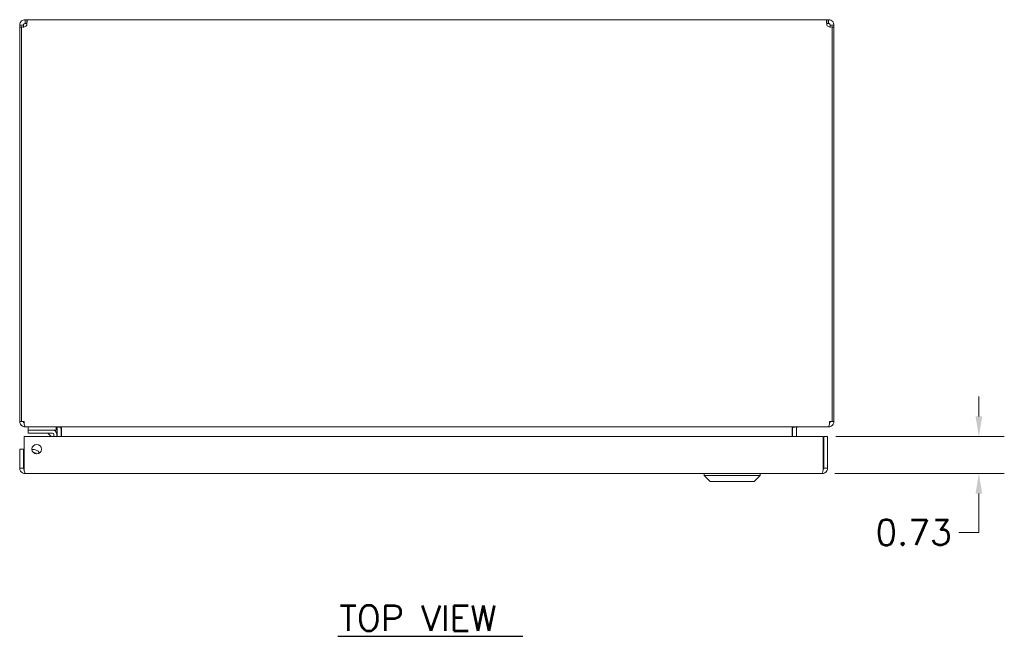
# Model space of a CAD drawing. Header units: inches. Extents: x 6 to 130, y 8 to 87.
# Tile 15 of 16: x 32 to 51, y 59 to 71. Entities that reach past the tile are written whole.
import ezdxf

# ---------------------------------------------------------------- set-up
doc = ezdxf.new("R2010")
doc.units = ezdxf.units.IN
doc.header["$LTSCALE"] = 4
doc.header["$MEASUREMENT"] = 0
for name, color, linetype, lineweight in [('Dimension (ANSI)', 7, 'Continuous', 5), ('Symbol (ANSI)', 7, 'Continuous', 5), ('Visible (ANSI)', 7, 'Continuous', 5)]:
    doc.layers.add(name, color=color, linetype=linetype, lineweight=lineweight)
doc.styles.add('Note Text (ANSI)', font='RomanS.shx')
doc.styles.add('Text Style167', font='RomanS.shx')
doc.dimstyles.new('Default (ANSI)', dxfattribs={"dimscale": 4, "dimtxt": 0.125, "dimasz": 0.098425, "dimexe": 0.125, "dimexo": 0.0625, "dimgap": 0.031496, "dimtad": 0, "dimtih": 1, "dimtoh": 1, "dimrnd": 1e-08, "dimzin": 0, "dimdsep": 46, "dimtxsty": 'Note Text (ANSI)', "dimcen": 0.09, "dimdle": 0.393701, "dimclrd": 256, "dimclre": 256, "dimclrt": 256, "dimadec": 0, "dimazin": 0, "dimtfac": 0.96, "dimtofl": 0, "dimtmove": 0, "dimatfit": 3, "dimfxl": 1, "dimtolj": 1, "dimtzin": 4, "dimlwd": -1, "dimlwe": -1, "dimarcsym": 0})

# ---------------------------------------------------------------- blocks, each defined once
blk = doc.blocks.new('*D25')
at = {"layer": 'Defpoints', "color": 0, "transparency": 16777216}
for p in [(47.608, 63.137), (50.666, 63.137), (47.588, 62.407)]:
    blk.add_point(p, dxfattribs=at)
at = {"layer": 'Dimension (ANSI)', "transparency": 16777216}
for p, q in [((50.666, 63.531), (50.666, 63.924)), ((47.858, 63.137), (51.166, 63.137)), ((47.838, 62.407), (51.166, 62.407)), ((50.666, 62.013), (50.666, 61.251)), ((50.666, 61.251), (50.272, 61.251))]:
    blk.add_line(p, q, dxfattribs=at)
for points in [[(50.6, 63.531), (50.732, 63.531), (50.666, 63.137)], [(50.6, 62.013), (50.732, 62.013), (50.666, 62.407)]]:
    blk.add_solid(points, dxfattribs=at)
at = {"layer": 'Dimension (ANSI)', "transparency": 16777216, "insert": (49.384, 61.251), "char_height": 0.5, "attachment_point": 5, "style": 'Note Text (ANSI)'}
blk.add_mtext('\\A1;0.73', dxfattribs=at)

msp = doc.modelspace()

# ---------------------------------------------------------------- linework, layer by layer
at = {"layer": 'Symbol (ANSI)', "lineweight": 30}
msp.add_line((38.071, 59.21), (41.703, 59.21), dxfattribs=at)
at = {"layer": 'Visible (ANSI)'}
for p, q in [((31.885, 71.219), (31.818, 71.219)), ((31.818, 71.18), (31.818, 71.219)), ((31.892, 71.219), (31.885, 71.219)), ((31.892, 71.219), (31.892, 71.18)), ((31.923, 71.325), (31.923, 71.251)), ((31.923, 71.325), (31.956, 71.325)), ((31.956, 71.251), (31.923, 71.251)), ((31.956, 71.325), (31.956, 71.251)), ((31.956, 71.325), (47.68, 71.325)), ((47.68, 71.251), (47.68, 71.325)), ((47.68, 71.325), (47.713, 71.325)), ((47.713, 71.251), (47.68, 71.251)), ((47.713, 71.251), (47.713, 71.325)), ((47.752, 71.219), (47.744, 71.219)), ((47.744, 71.18), (47.744, 71.219)), ((47.818, 71.219), (47.752, 71.219)), ((47.818, 71.219), (47.818, 71.18)), ((31.855, 71.18), (31.818, 71.18)), ((31.818, 71.18), (31.818, 63.43)), ((31.855, 63.43), (31.855, 71.191)), ((31.892, 71.18), (31.888, 71.18)), ((31.892, 71.18), (31.892, 71.18)), ((47.748, 71.18), (47.744, 71.18)), ((47.744, 71.18), (47.744, 71.18)), ((47.781, 71.191), (47.781, 63.43)), ((47.818, 71.18), (47.781, 71.18)), ((47.818, 63.43), (47.818, 71.18)), ((31.818, 63.43), (31.855, 63.43)), ((31.855, 63.43), (31.903, 63.43)), ((31.923, 63.331), (31.923, 63.325)), ((31.923, 63.325), (31.934, 63.325)), ((47.702, 63.325), (31.934, 63.325)), ((31.984, 63.325), (31.984, 63.263)), ((32.534, 63.323), (32.534, 63.263)), ((32.557, 63.293), (32.557, 63.137)), ((32.631, 63.137), (32.631, 63.293)), ((32.642, 63.293), (32.642, 63.137)), ((46.995, 63.293), (46.995, 63.137)), ((47.006, 63.293), (47.006, 63.137)), ((47.08, 63.293), (47.08, 63.137)), ((47.702, 63.325), (47.713, 63.325)), ((47.713, 63.331), (47.713, 63.325)), ((47.733, 63.43), (47.781, 63.43)), ((47.781, 63.43), (47.818, 63.43)), ((31.903, 62.512), (31.903, 63.137)), ((31.903, 63.137), (47.608, 63.137)), ((32.109, 63.263), (31.984, 63.263)), ((31.984, 63.203), (31.984, 63.263)), ((31.984, 63.203), (32.109, 63.203)), ((32.109, 63.263), (32.461, 63.263)), ((32.461, 63.203), (32.109, 63.203)), ((32.434, 63.137), (32.383, 63.189)), ((32.461, 63.263), (32.534, 63.263)), ((32.488, 63.137), (32.488, 63.177)), ((32.547, 63.177), (32.547, 63.137)), ((47.608, 63.137), (47.608, 62.512)), ((47.619, 62.512), (47.619, 63.137)), ((47.619, 63.137), (47.693, 63.137)), ((47.693, 62.512), (47.693, 63.137)), ((31.892, 62.887), (31.818, 62.887)), ((31.818, 62.887), (31.818, 62.512)), ((31.892, 62.512), (31.892, 62.887)), ((31.892, 62.512), (31.818, 62.512)), ((47.619, 62.512), (47.693, 62.512)), ((47.588, 62.407), (31.923, 62.407)), ((45.267, 62.368), (45.267, 62.407)), ((46.369, 62.368), (45.267, 62.368)), ((45.385, 62.25), (45.267, 62.368)), ((46.251, 62.25), (46.369, 62.368)), ((46.369, 62.368), (46.369, 62.407)), ((46.251, 62.25), (45.385, 62.25))]:
    msp.add_line(p, q, dxfattribs=at)
msp.add_circle((32.153, 62.887), 0.094, dxfattribs=at)
for centre, radius, start, end in [((31.893, 71.25), 0.07, 237.2245, 334.3005), ((47.743, 71.25), 0.07, 205.6995, 302.7755), ((31.923, 63.43), 0.0312, 180, 231.7663), ((32.525, 63.293), 0.105, 0, 7.9309), ((47.111, 63.293), 0.105, 172.0691, 180), ((47.713, 63.43), 0.0312, 308.2337, 0), ((32.347, 63.153), 0.05, 45, 90), ((32.461, 63.177), 0.086, 0, 90), ((32.461, 63.177), 0.0269, 0, 90), ((32.078, 62.731), 0.153, 31.5225, 97.0902), ((32.078, 62.731), 0.0935, 41.6522, 86.9605)]:
    msp.add_arc(centre, radius, start, end, dxfattribs=at)
for points, knots in [([(31.818, 71.219), (31.818, 71.248), (31.832, 71.28), (31.856, 71.3), (31.876, 71.316), (31.901, 71.325), (31.923, 71.325)], [-2.0193381, -2.0193381, -2.0193381, -2.0193381, -1.51836, -1.51836, -1.51836, -1.1222546, -1.1222546, -1.1222546, -1.1222546]), ([(31.923, 71.251), (31.912, 71.251), (31.899, 71.242), (31.894, 71.231), (31.893, 71.227), (31.892, 71.223), (31.892, 71.219)], [1.1222546, 1.1222546, 1.1222546, 1.1222546, 1.7998565, 1.7998565, 1.7998565, 2.0193381, 2.0193381, 2.0193381, 2.0193381]), ([(31.956, 71.325), (31.961, 71.325), (31.964, 71.311), (31.963, 71.286), (31.962, 71.267), (31.96, 71.242), (31.956, 71.219)], [-0.4485417, -0.4485417, -0.4485417, -0.4485417, 0.0524363, 0.0524363, 0.0524363, 0.4485417, 0.4485417, 0.4485417, 0.4485417]), ([(47.68, 71.219), (47.675, 71.248), (47.673, 71.28), (47.673, 71.3), (47.674, 71.316), (47.676, 71.325), (47.68, 71.325)], [2.6930509, 2.6930509, 2.6930509, 2.6930509, 3.194029, 3.194029, 3.194029, 3.5901344, 3.5901344, 3.5901344, 3.5901344]), ([(47.713, 71.325), (47.742, 71.325), (47.774, 71.311), (47.794, 71.286), (47.81, 71.267), (47.818, 71.242), (47.818, 71.219)], [-2.0193381, -2.0193381, -2.0193381, -2.0193381, -1.51836, -1.51836, -1.51836, -1.1222546, -1.1222546, -1.1222546, -1.1222546]), ([(47.744, 71.219), (47.744, 71.231), (47.736, 71.244), (47.724, 71.248), (47.721, 71.25), (47.717, 71.251), (47.713, 71.251)], [1.1222546, 1.1222546, 1.1222546, 1.1222546, 1.7998565, 1.7998565, 1.7998565, 2.0193381, 2.0193381, 2.0193381, 2.0193381]), ([(31.818, 63.43), (31.818, 63.393), (31.839, 63.357), (31.871, 63.338), (31.887, 63.329), (31.905, 63.325), (31.923, 63.325)], [0, 0, 0, 0, 1.050651, 1.050651, 1.050651, 1.570796, 1.570796, 1.570796, 1.570796]), ([(31.934, 63.325), (31.923, 63.325), (31.913, 63.346), (31.907, 63.377), (31.905, 63.393), (31.903, 63.412), (31.903, 63.43)], [-1.570796, -1.570796, -1.570796, -1.570796, -0.520146, -0.520146, -0.520146, 0, 0, 0, 0]), ([(32.557, 63.293), (32.557, 63.305), (32.549, 63.317), (32.539, 63.322), (32.535, 63.324), (32.53, 63.325), (32.525, 63.325)], [-3.141593, -3.141593, -3.141593, -3.141593, -2.012802, -2.012802, -2.012802, -1.570796, -1.570796, -1.570796, -1.570796]), ([(32.642, 63.293), (32.642, 63.305), (32.617, 63.317), (32.581, 63.322), (32.567, 63.324), (32.552, 63.325), (32.536, 63.325)], [-3.141593, -3.141593, -3.141593, -3.141593, -2.012802, -2.012802, -2.012802, -1.570796, -1.570796, -1.570796, -1.570796]), ([(46.995, 63.293), (46.995, 63.305), (47.019, 63.317), (47.055, 63.322), (47.069, 63.324), (47.084, 63.325), (47.1, 63.325)], [-3.141593, -3.141593, -3.141593, -3.141593, -2.012802, -2.012802, -2.012802, -1.570796, -1.570796, -1.570796, -1.570796]), ([(47.08, 63.293), (47.08, 63.305), (47.087, 63.317), (47.097, 63.322), (47.102, 63.324), (47.106, 63.325), (47.111, 63.325)], [-3.141593, -3.141593, -3.141593, -3.141593, -2.012802, -2.012802, -2.012802, -1.570796, -1.570796, -1.570796, -1.570796]), ([(47.733, 63.43), (47.733, 63.393), (47.727, 63.357), (47.717, 63.338), (47.713, 63.329), (47.707, 63.325), (47.702, 63.325)], [0, 0, 0, 0, 1.050651, 1.050651, 1.050651, 1.570796, 1.570796, 1.570796, 1.570796]), ([(47.713, 63.325), (47.75, 63.325), (47.786, 63.346), (47.804, 63.377), (47.813, 63.393), (47.818, 63.412), (47.818, 63.43)], [-1.570796, -1.570796, -1.570796, -1.570796, -0.520146, -0.520146, -0.520146, 0, 0, 0, 0]), ([(31.818, 62.512), (31.818, 62.474), (31.841, 62.436), (31.875, 62.419), (31.89, 62.411), (31.907, 62.407), (31.923, 62.407)], [0, 0, 0, 0, 1.095058, 1.095058, 1.095058, 1.570796, 1.570796, 1.570796, 1.570796]), ([(31.907, 62.486), (31.899, 62.492), (31.893, 62.5), (31.892, 62.51), (31.892, 62.51), (31.892, 62.511), (31.892, 62.512)], [0.5736743, 0.5736743, 0.5736743, 0.5736743, 1.4834748, 1.4834748, 1.4834748, 1.5707963, 1.5707963, 1.5707963, 1.5707963]), ([(31.923, 62.407), (31.919, 62.407), (31.914, 62.43), (31.909, 62.464), (31.907, 62.479), (31.905, 62.496), (31.903, 62.512)], [0, 0, 0, 0, 1.095058, 1.095058, 1.095058, 1.570796, 1.570796, 1.570796, 1.570796]), ([(47.588, 62.407), (47.626, 62.407), (47.664, 62.43), (47.681, 62.464), (47.689, 62.479), (47.693, 62.496), (47.693, 62.512)], [0, 0, 0, 0, 1.095058, 1.095058, 1.095058, 1.570796, 1.570796, 1.570796, 1.570796]), ([(47.608, 62.512), (47.603, 62.474), (47.599, 62.436), (47.594, 62.419), (47.592, 62.411), (47.59, 62.407), (47.588, 62.407)], [0, 0, 0, 0, 1.095058, 1.095058, 1.095058, 1.570796, 1.570796, 1.570796, 1.570796]), ([(47.605, 62.486), (47.612, 62.492), (47.618, 62.5), (47.619, 62.51), (47.619, 62.51), (47.619, 62.511), (47.619, 62.512)], [0.5736743, 0.5736743, 0.5736743, 0.5736743, 1.4834748, 1.4834748, 1.4834748, 1.5707963, 1.5707963, 1.5707963, 1.5707963])]:
    msp.add_open_spline(points, degree=3, knots=knots, dxfattribs=at)
for points in [[(31.96, 71.249), (31.959, 71.25), (31.958, 71.251), (31.956, 71.251)], [(47.68, 71.251), (47.678, 71.251), (47.677, 71.25), (47.676, 71.249)], [(32.461, 63.202), (32.461, 63.202), (32.461, 63.202), (32.461, 63.202)], [(32.486, 63.177), (32.486, 63.177), (32.486, 63.177), (32.486, 63.177)]]:
    msp.add_open_spline(points, degree=3, dxfattribs=at)

# ---------------------------------------------------------------- texts
at = {"layer": 'Symbol (ANSI)', "insert": (38.1, 59.318), "char_height": 0.5, "attachment_point": 7, "style": 'Text Style167'}
msp.add_mtext('TOP VIEW', dxfattribs=at)

# ---------------------------------------------------------------- dimensions: what is measured, and where the dimension line sits
at = {"layer": 'Dimension (ANSI)'}
dim = msp.add_linear_dim(base=(50.666, 63.137), p1=(47.588, 62.407), p2=(47.608, 63.137), angle=90, dimstyle='Default (ANSI)', override={"dimdec": 2, "dimtp": 0, "dimtm": 0, "dimtdec": 2, "dimatfit": 1}, dxfattribs=at)
dim.commit()
dim.dimension.update_dxf_attribs({"geometry": '*D25', "text_midpoint": (49.384, 61.251), "dimtype": 160})

doc.saveas('drawing.dxf')
